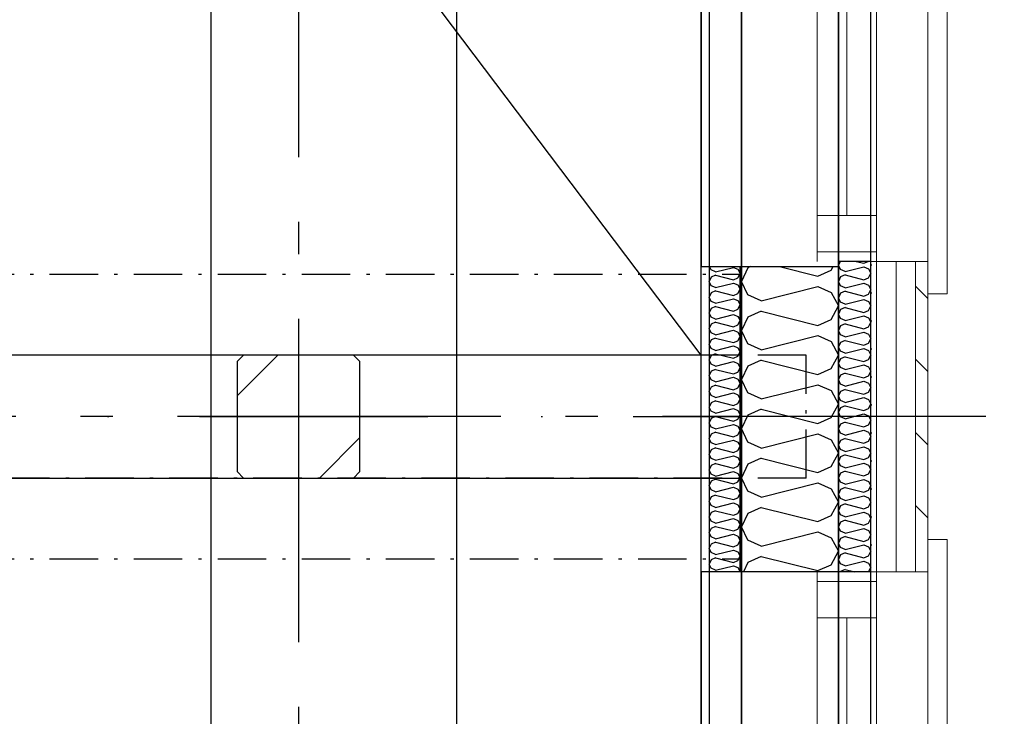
# Model space of a CAD drawing. Header units: millimetres. Extents: x -117798 to 93698, y -182207 to 252400.
# Tile 60 of 222: x -65504 to -63982, y -35880 to -34803. Entities that reach past the tile are written whole.
import ezdxf
from ezdxf.enums import TextEntityAlignment as Align

# ---------------------------------------------------------------- set-up
doc = ezdxf.new("R2010")
doc.units = ezdxf.units.MM
doc.header["$LTSCALE"] = 0.5
doc.header["$MEASUREMENT"] = 0
for name, pattern in [('Akselinje', [1500, 1000, -200, 100, -200]), ('Over snittplan', [260, 150, -50, 10, -50]), ('PLINE', [0]), ('Prikk & stiplet', [1340.555525, 705.555534, -352.777767, 0, -282.222223])]:
    doc.linetypes.add(name, pattern=pattern)
for name, color, linetype in [('222- Søyler', 7, 'Continuous'), ('222- Søyler  (Skravur)', 7, 'Continuous'), ('223- Bjelker', 7, 'Continuous'), ('223- Bjelker(Nye konstruksjoner)', 7, 'Continuous'), ('232- Ikke-bærende yttervegger', 7, 'Continuous'), ('232- Ikke-bærende yttervegger (Skravur)', 7, 'Continuous'), ('232- Ikke-bærende yttervegger (Skravur)(Nye konstruksjoner)', 7, 'Continuous'), ('232- Ikke-bærende yttervegger(Nye konstruksjoner)', 7, 'Continuous'), ('235- Utvendig kledning og overflate (Skravur)(Nye konstruksjoner)', 7, 'Continuous'), ('244- Vinduer_ dører_ foldevegger(Nye konstruksjoner)', 7, 'Continuous'), ('25-- Dekker(Nye konstruksjoner)', 7, 'Continuous'), ('256- Faste himlinger og overflatebehandling(Nye konstruksjoner)', 7, 'Continuous'), ('261- Primærkonstruksjon (tak)', 7, 'Continuous'), ('262- Taktekking(Nye konstruksjoner)', 7, 'Continuous'), ('82-- Modullinjer', 7, 'Continuous'), ('852- Teknisk_symbolsk informasjon_ bygning(Nye konstruksjoner)', 7, 'Continuous'), ('862- M___Nettoareal(Nye konstruksjoner)', 7, 'Continuous'), ('862- M___Nettoareal(Polylinje)(Nye konstruksjoner)', 7, 'Continuous'), ('862- M___Nettoareal(Tekst)(Nye konstruksjoner)', 7, 'Continuous')]:
    doc.layers.add(name, color=color, linetype=linetype)
for name, color, linetype, lineweight in [('234- Vinduer_ dører_ porter(Nye konstruksjoner)', 7, 'Continuous', 0), ('235- Utvendig kledning og overflate(Nye konstruksjoner)', 7, 'Continuous', 0), ('236- Innvendig kledning og overflate(Nye konstruksjoner)', 7, 'Continuous', 0)]:
    doc.layers.add(name, color=color, linetype=linetype, lineweight=lineweight)
doc.styles.add('GENERATED_STYLE_1', font='arial.ttf')
doc.styles.add('GENERATED_STYLE_4', font='arial.ttf')

# ---------------------------------------------------------------- blocks, each defined once
blk = doc.blocks.new('Åpent ned_A-218_37', base_point=(-65895.9, -34228.2))
at = {"layer": '862- M___Nettoareal(Polylinje)(Nye konstruksjoner)', "linetype": 'PLINE', "flags": 128}
blk.add_lwpolyline([(-67075.7, -28334.4), (-67075.7, -38899.4), (-64450.7, -38899.4), (-64450.7, -28334.4)], close=True, dxfattribs=at)
at = {"layer": '862- M___Nettoareal(Tekst)(Nye konstruksjoner)', "style": 'GENERATED_STYLE_1'}
for tag, height, p in [('DUMMY_862', 150, (-66013.8, -33759.2)), ('ROOM_NAME', 150, (-66013.8, -34702.7)), ('DUMMY_861', 100, (-66170.9, -34331.2)), ('ROOM_NUMBER', 100, (-66170.9, -34720.1)), ('DUMMY_863', 100, (-65778.1, -34697.2))]:
    blk.add_attdef(tag, text='', height=height, rotation=90, dxfattribs=at).set_placement(p, align=Align.TOP_LEFT)
blk = doc.blocks.new('*X181')
at = {"layer": '232- Ikke-bærende yttervegger (Skravur)', "linetype": 'PLINE'}
for p, q in [((-64378.4, -35187.1), (-64388.2, -35207.8)), ((-64373.8, -35185), (-64378.4, -35187.1)), ((-64329.4, -35185), (-64270, -35199.9)), ((-64249.7, -35190.6), (-64246.6, -35185)), ((-64270, -35199.9), (-64249.7, -35190.6)), ((-64378.4, -35228.6), (-64388.2, -35207.8)), ((-64358, -35237.8), (-64270, -35215.8)), ((-64270, -35215.8), (-64249.7, -35225.1)), ((-64358, -35237.8), (-64378.4, -35228.6)), ((-64249.7, -35225.1), (-64238.2, -35245.8)), ((-64249.7, -35266.5), (-64238.2, -35245.8)), ((-64378.4, -35263), (-64388.2, -35283.7)), ((-64358, -35253.8), (-64378.4, -35263)), ((-64358, -35253.8), (-64270, -35275.8)), ((-64270, -35275.8), (-64249.7, -35266.5)), ((-64378.4, -35304.4), (-64388.2, -35283.7)), ((-64358, -35313.7), (-64270, -35291.7)), ((-64270, -35291.7), (-64249.7, -35300.9)), ((-64358, -35313.7), (-64378.4, -35304.4)), ((-64249.7, -35300.9), (-64238.2, -35321.7)), ((-64249.7, -35342.4), (-64238.2, -35321.7)), ((-64378.4, -35338.9), (-64388.2, -35359.6)), ((-64358, -35329.6), (-64378.4, -35338.9)), ((-64358, -35329.6), (-64270, -35351.6)), ((-64270, -35351.6), (-64249.7, -35342.4)), ((-64378.4, -35380.3), (-64388.2, -35359.6)), ((-64358, -35389.6), (-64270, -35367.6)), ((-64270, -35367.6), (-64249.7, -35376.8)), ((-64358, -35389.6), (-64378.4, -35380.3)), ((-64249.7, -35376.8), (-64238.2, -35397.5)), ((-64249.7, -35418.3), (-64238.2, -35397.5)), ((-64378.4, -35414.8), (-64388.2, -35435.5)), ((-64358, -35405.5), (-64378.4, -35414.8)), ((-64358, -35405.5), (-64270, -35427.5)), ((-64270, -35427.5), (-64249.7, -35418.3)), ((-64378.4, -35456.2), (-64388.2, -35435.5)), ((-64358, -35465.5), (-64270, -35443.5)), ((-64270, -35443.5), (-64249.7, -35452.7)), ((-64358, -35465.5), (-64378.4, -35456.2)), ((-64249.7, -35452.7), (-64238.2, -35473.4)), ((-64249.7, -35494.1), (-64238.2, -35473.4)), ((-64378.4, -35490.6), (-64388.2, -35511.4)), ((-64358, -35481.4), (-64378.4, -35490.6)), ((-64358, -35481.4), (-64270, -35503.4)), ((-64270, -35503.4), (-64249.7, -35494.1)), ((-64378.4, -35532.1), (-64388.2, -35511.4)), ((-64358, -35541.3), (-64270, -35519.3)), ((-64270, -35519.3), (-64249.7, -35528.6)), ((-64358, -35541.3), (-64378.4, -35532.1)), ((-64249.7, -35528.6), (-64238.2, -35549.3)), ((-64249.7, -35570), (-64238.2, -35549.3)), ((-64378.4, -35566.5), (-64388.2, -35587.2)), ((-64358, -35557.3), (-64378.4, -35566.5)), ((-64358, -35557.3), (-64270, -35579.3)), ((-64270, -35579.3), (-64249.7, -35570)), ((-64378.4, -35608), (-64388.2, -35587.2)), ((-64358, -35617.2), (-64270, -35595.2)), ((-64270, -35595.2), (-64249.7, -35604.5)), ((-64358, -35617.2), (-64378.4, -35608)), ((-64249.7, -35604.5), (-64238.2, -35625.2)), ((-64249.7, -35645.9), (-64238.2, -35625.2)), ((-64378.4, -35642.4), (-64385.2, -35656.9)), ((-64358, -35633.2), (-64378.4, -35642.4)), ((-64358, -35633.2), (-64270, -35655.1)), ((-64270, -35655.1), (-64249.7, -35645.9))]:
    blk.add_line(p, q, dxfattribs=at)
blk = doc.blocks.new('*X376')
at = {"layer": '232- Ikke-bærende yttervegger (Skravur)(Nye konstruksjoner)', "linetype": 'PLINE'}
for p, q in [((-64435, -35190.2), (-64437.5, -35185)), ((-64428.5, -35193.2), (-64400.4, -35186.1)), ((-64400.4, -35186.1), (-64393.9, -35189.1)), ((-64393.9, -35189.1), (-64390.2, -35195.7)), ((-64435, -35201.2), (-64438.2, -35207.8)), ((-64428.5, -35193.2), (-64435, -35190.2)), ((-64428.5, -35198.3), (-64435, -35201.2)), ((-64428.5, -35198.3), (-64400.4, -35205.3)), ((-64400.4, -35205.3), (-64393.9, -35202.3)), ((-64393.9, -35202.3), (-64390.2, -35195.7)), ((-64435, -35214.5), (-64438.2, -35207.8)), ((-64428.5, -35217.4), (-64435, -35214.5)), ((-64428.5, -35217.4), (-64400.4, -35210.4)), ((-64400.4, -35210.4), (-64393.9, -35213.4)), ((-64393.9, -35213.4), (-64390.2, -35220)), ((-64393.9, -35226.6), (-64390.2, -35220)), ((-64435, -35225.5), (-64438.2, -35232.1)), ((-64435, -35238.8), (-64438.2, -35232.1)), ((-64428.5, -35222.5), (-64435, -35225.5)), ((-64428.5, -35222.5), (-64400.4, -35229.6)), ((-64428.5, -35241.7), (-64400.4, -35234.7)), ((-64400.4, -35229.6), (-64393.9, -35226.6)), ((-64400.4, -35234.7), (-64393.9, -35237.6)), ((-64435, -35249.8), (-64438.2, -35256.4)), ((-64428.5, -35241.7), (-64435, -35238.8)), ((-64428.5, -35246.8), (-64435, -35249.8)), ((-64428.5, -35246.8), (-64400.4, -35253.9)), ((-64393.9, -35237.6), (-64390.2, -35244.3)), ((-64393.9, -35250.9), (-64390.2, -35244.3)), ((-64435, -35263), (-64438.2, -35256.4)), ((-64428.5, -35266), (-64435, -35263)), ((-64428.5, -35266), (-64400.4, -35259)), ((-64400.4, -35253.9), (-64393.9, -35250.9)), ((-64400.4, -35259), (-64393.9, -35261.9)), ((-64393.9, -35261.9), (-64390.2, -35268.5)), ((-64435, -35274.1), (-64438.2, -35280.7)), ((-64435, -35287.3), (-64438.2, -35280.7)), ((-64428.5, -35271.1), (-64435, -35274.1)), ((-64428.5, -35271.1), (-64400.4, -35278.1)), ((-64400.4, -35278.1), (-64393.9, -35275.2)), ((-64393.9, -35275.2), (-64390.2, -35268.5)), ((-64428.5, -35290.3), (-64435, -35287.3)), ((-64428.5, -35295.4), (-64435, -35298.3)), ((-64428.5, -35290.3), (-64400.4, -35283.2)), ((-64428.5, -35295.4), (-64400.4, -35302.4)), ((-64400.4, -35283.2), (-64393.9, -35286.2)), ((-64393.9, -35286.2), (-64390.2, -35292.8)), ((-64393.9, -35299.5), (-64390.2, -35292.8)), ((-64435, -35298.3), (-64438.2, -35305)), ((-64435, -35311.6), (-64438.2, -35305)), ((-64428.5, -35314.6), (-64400.4, -35307.5)), ((-64400.4, -35302.4), (-64393.9, -35299.5)), ((-64400.4, -35307.5), (-64393.9, -35310.5)), ((-64393.9, -35310.5), (-64390.2, -35317.1)), ((-64435, -35322.6), (-64438.2, -35329.3)), ((-64428.5, -35314.6), (-64435, -35311.6)), ((-64428.5, -35319.7), (-64435, -35322.6)), ((-64428.5, -35319.7), (-64400.4, -35326.7)), ((-64400.4, -35326.7), (-64393.9, -35323.7)), ((-64393.9, -35323.7), (-64390.2, -35317.1)), ((-64435, -35335.9), (-64438.2, -35329.3)), ((-64428.5, -35338.8), (-64435, -35335.9)), ((-64428.5, -35338.8), (-64400.4, -35331.8)), ((-64400.4, -35331.8), (-64393.9, -35334.8)), ((-64393.9, -35334.8), (-64390.2, -35341.4)), ((-64393.9, -35348), (-64390.2, -35341.4)), ((-64435, -35346.9), (-64438.2, -35353.5)), ((-64435, -35360.2), (-64438.2, -35353.5)), ((-64428.5, -35343.9), (-64435, -35346.9)), ((-64428.5, -35343.9), (-64400.4, -35351)), ((-64428.5, -35363.1), (-64400.4, -35356.1)), ((-64400.4, -35351), (-64393.9, -35348)), ((-64400.4, -35356.1), (-64393.9, -35359)), ((-64435, -35371.2), (-64438.2, -35377.8)), ((-64428.5, -35363.1), (-64435, -35360.2)), ((-64428.5, -35368.2), (-64435, -35371.2)), ((-64428.5, -35368.2), (-64400.4, -35375.3)), ((-64400.4, -35375.3), (-64393.9, -35372.3)), ((-64393.9, -35359), (-64390.2, -35365.7)), ((-64393.9, -35372.3), (-64390.2, -35365.7)), ((-64435, -35384.4), (-64438.2, -35377.8)), ((-64428.5, -35387.4), (-64435, -35384.4)), ((-64428.5, -35387.4), (-64400.4, -35380.4)), ((-64400.4, -35380.4), (-64393.9, -35383.3)), ((-64393.9, -35383.3), (-64390.2, -35390)), ((-64435, -35395.5), (-64438.2, -35402.1)), ((-64435, -35408.7), (-64438.2, -35402.1)), ((-64428.5, -35392.5), (-64435, -35395.5)), ((-64428.5, -35392.5), (-64400.4, -35399.5)), ((-64400.4, -35399.5), (-64393.9, -35396.6)), ((-64393.9, -35396.6), (-64390.2, -35390)), ((-64428.5, -35411.7), (-64435, -35408.7)), ((-64428.5, -35416.8), (-64435, -35419.7)), ((-64428.5, -35411.7), (-64400.4, -35404.6)), ((-64428.5, -35416.8), (-64400.4, -35423.8)), ((-64400.4, -35404.6), (-64393.9, -35407.6)), ((-64393.9, -35407.6), (-64390.2, -35414.2)), ((-64393.9, -35420.9), (-64390.2, -35414.2)), ((-64435, -35419.7), (-64438.2, -35426.4)), ((-64435, -35433), (-64438.2, -35426.4)), ((-64428.5, -35436), (-64435, -35433)), ((-64428.5, -35436), (-64400.4, -35428.9)), ((-64400.4, -35423.8), (-64393.9, -35420.9)), ((-64400.4, -35428.9), (-64393.9, -35431.9)), ((-64393.9, -35431.9), (-64390.2, -35438.5)), ((-64435, -35444), (-64438.2, -35450.7)), ((-64428.5, -35441.1), (-64435, -35444)), ((-64428.5, -35441.1), (-64400.4, -35448.1)), ((-64400.4, -35448.1), (-64393.9, -35445.1)), ((-64393.9, -35445.1), (-64390.2, -35438.5)), ((-64435, -35457.3), (-64438.2, -35450.7)), ((-64428.5, -35460.2), (-64435, -35457.3)), ((-64428.5, -35460.2), (-64400.4, -35453.2)), ((-64400.4, -35453.2), (-64393.9, -35456.2)), ((-64393.9, -35456.2), (-64390.2, -35462.8)), ((-64393.9, -35469.4), (-64390.2, -35462.8)), ((-64435, -35468.3), (-64438.2, -35474.9)), ((-64435, -35481.6), (-64438.2, -35474.9)), ((-64428.5, -35465.3), (-64435, -35468.3)), ((-64428.5, -35465.3), (-64400.4, -35472.4)), ((-64428.5, -35484.5), (-64400.4, -35477.5)), ((-64400.4, -35472.4), (-64393.9, -35469.4)), ((-64400.4, -35477.5), (-64393.9, -35480.4)), ((-64435, -35492.6), (-64438.2, -35499.2)), ((-64428.5, -35484.5), (-64435, -35481.6)), ((-64428.5, -35489.6), (-64435, -35492.6)), ((-64428.5, -35489.6), (-64400.4, -35496.7)), ((-64400.4, -35496.7), (-64393.9, -35493.7)), ((-64393.9, -35480.4), (-64390.2, -35487.1)), ((-64393.9, -35493.7), (-64390.2, -35487.1)), ((-64435, -35505.9), (-64438.2, -35499.2)), ((-64428.5, -35508.8), (-64435, -35505.9)), ((-64428.5, -35508.8), (-64400.4, -35501.8)), ((-64400.4, -35501.8), (-64393.9, -35504.7)), ((-64393.9, -35504.7), (-64390.2, -35511.4)), ((-64435, -35516.9), (-64438.2, -35523.5)), ((-64435, -35530.1), (-64438.2, -35523.5)), ((-64428.5, -35513.9), (-64435, -35516.9)), ((-64428.5, -35513.9), (-64400.4, -35521)), ((-64400.4, -35521), (-64393.9, -35518)), ((-64393.9, -35518), (-64390.2, -35511.4)), ((-64428.5, -35533.1), (-64435, -35530.1)), ((-64428.5, -35538.2), (-64435, -35541.2)), ((-64428.5, -35533.1), (-64400.4, -35526.1)), ((-64428.5, -35538.2), (-64400.4, -35545.2)), ((-64400.4, -35526.1), (-64393.9, -35529)), ((-64393.9, -35529), (-64390.2, -35535.6)), ((-64393.9, -35542.3), (-64390.2, -35535.6)), ((-64435, -35541.2), (-64438.2, -35547.8)), ((-64435, -35554.4), (-64438.2, -35547.8)), ((-64428.5, -35557.4), (-64435, -35554.4)), ((-64428.5, -35557.4), (-64400.4, -35550.3)), ((-64400.4, -35545.2), (-64393.9, -35542.3)), ((-64400.4, -35550.3), (-64393.9, -35553.3)), ((-64393.9, -35553.3), (-64390.2, -35559.9)), ((-64435, -35565.4), (-64438.2, -35572.1)), ((-64428.5, -35562.5), (-64435, -35565.4)), ((-64428.5, -35562.5), (-64400.4, -35569.5)), ((-64400.4, -35569.5), (-64393.9, -35566.6)), ((-64393.9, -35566.6), (-64390.2, -35559.9)), ((-64435, -35578.7), (-64438.2, -35572.1)), ((-64428.5, -35581.7), (-64435, -35578.7)), ((-64428.5, -35581.7), (-64400.4, -35574.6)), ((-64400.4, -35574.6), (-64393.9, -35577.6)), ((-64393.9, -35577.6), (-64390.2, -35584.2)), ((-64393.9, -35590.8), (-64390.2, -35584.2)), ((-64435, -35589.7), (-64438.2, -35596.3)), ((-64435, -35603), (-64438.2, -35596.3)), ((-64428.5, -35586.8), (-64435, -35589.7)), ((-64428.5, -35586.8), (-64400.4, -35593.8)), ((-64428.5, -35605.9), (-64400.4, -35598.9)), ((-64400.4, -35593.8), (-64393.9, -35590.8)), ((-64400.4, -35598.9), (-64393.9, -35601.9)), ((-64435, -35614), (-64438.2, -35620.6)), ((-64428.5, -35605.9), (-64435, -35603)), ((-64428.5, -35611), (-64435, -35614)), ((-64428.5, -35611), (-64400.4, -35618.1)), ((-64400.4, -35618.1), (-64393.9, -35615.1)), ((-64393.9, -35601.9), (-64390.2, -35608.5)), ((-64393.9, -35615.1), (-64390.2, -35608.5)), ((-64435, -35627.3), (-64438.2, -35620.6)), ((-64428.5, -35630.2), (-64435, -35627.3)), ((-64428.5, -35630.2), (-64400.4, -35623.2)), ((-64400.4, -35623.2), (-64393.9, -35626.1)), ((-64393.9, -35626.1), (-64390.2, -35632.8)), ((-64435, -35638.3), (-64438.2, -35644.9)), ((-64435, -35651.5), (-64438.2, -35644.9)), ((-64428.5, -35635.3), (-64435, -35638.3)), ((-64428.5, -35635.3), (-64400.4, -35642.4)), ((-64400.4, -35642.4), (-64393.9, -35639.4)), ((-64393.9, -35639.4), (-64390.2, -35632.8)), ((-64428.5, -35654.5), (-64435, -35651.5)), ((-64428.5, -35654.5), (-64400.4, -35647.5)), ((-64400.4, -35647.5), (-64393.9, -35650.4)), ((-64393.9, -35650.4), (-64390.2, -35656.9))]:
    blk.add_line(p, q, dxfattribs=at)
blk = doc.blocks.new('*X388')
at = {"layer": '235- Utvendig kledning og overflate (Skravur)(Nye konstruksjoner)', "linetype": 'PLINE'}
for p, q in [((-64235.5, -35176.9), (-64238.2, -35182.6)), ((-64234.9, -35189.5), (-64238.2, -35182.6)), ((-64228.1, -35192.5), (-64234.9, -35189.5)), ((-64228.1, -35192.5), (-64198.8, -35185.2)), ((-64210.7, -35176.9), (-64198.8, -35179.9)), ((-64198.8, -35179.9), (-64192.3, -35176.9)), ((-64198.8, -35185.2), (-64192, -35188.3)), ((-64192, -35188.3), (-64188.2, -35195.2)), ((-64234.9, -35200.9), (-64238.2, -35207.8)), ((-64228.1, -35197.9), (-64234.9, -35200.9)), ((-64228.1, -35197.9), (-64198.8, -35205.2)), ((-64198.8, -35205.2), (-64192, -35202.1)), ((-64192, -35202.1), (-64188.2, -35195.2)), ((-64234.9, -35214.8), (-64238.2, -35207.8)), ((-64228.1, -35217.8), (-64234.9, -35214.8)), ((-64228.1, -35217.8), (-64198.8, -35210.5)), ((-64198.8, -35210.5), (-64192, -35213.6)), ((-64192, -35213.6), (-64188.2, -35220.5)), ((-64234.9, -35226.2), (-64238.2, -35233.1)), ((-64234.9, -35240), (-64238.2, -35233.1)), ((-64228.1, -35223.1), (-64234.9, -35226.2)), ((-64228.1, -35223.1), (-64198.8, -35230.5)), ((-64198.8, -35230.5), (-64192, -35227.4)), ((-64192, -35227.4), (-64188.2, -35220.5)), ((-64228.1, -35243.1), (-64234.9, -35240)), ((-64228.1, -35248.4), (-64234.9, -35251.5)), ((-64228.1, -35243.1), (-64198.8, -35235.8)), ((-64228.1, -35248.4), (-64198.8, -35255.8)), ((-64198.8, -35235.8), (-64192, -35238.9)), ((-64192, -35238.9), (-64188.2, -35245.8)), ((-64192, -35252.7), (-64188.2, -35245.8)), ((-64234.9, -35251.5), (-64238.2, -35258.4)), ((-64234.9, -35265.3), (-64238.2, -35258.4)), ((-64228.1, -35268.4), (-64234.9, -35265.3)), ((-64228.1, -35268.4), (-64198.8, -35261.1)), ((-64198.8, -35255.8), (-64192, -35252.7)), ((-64198.8, -35261.1), (-64192, -35264.2)), ((-64192, -35264.2), (-64188.2, -35271.1)), ((-64234.9, -35276.8), (-64238.2, -35283.7)), ((-64228.1, -35273.7), (-64234.9, -35276.8)), ((-64228.1, -35273.7), (-64198.8, -35281.1)), ((-64198.8, -35281.1), (-64192, -35278)), ((-64192, -35278), (-64188.2, -35271.1)), ((-64234.9, -35290.6), (-64238.2, -35283.7)), ((-64228.1, -35293.7), (-64234.9, -35290.6)), ((-64228.1, -35293.7), (-64198.8, -35286.4)), ((-64198.8, -35286.4), (-64192, -35289.5)), ((-64192, -35289.5), (-64188.2, -35296.4)), ((-64234.9, -35302.1), (-64238.2, -35309)), ((-64234.9, -35315.9), (-64238.2, -35309)), ((-64228.1, -35299), (-64234.9, -35302.1)), ((-64228.1, -35299), (-64198.8, -35306.4)), ((-64198.8, -35306.4), (-64192, -35303.3)), ((-64192, -35303.3), (-64188.2, -35296.4)), ((-64228.1, -35319), (-64234.9, -35315.9)), ((-64228.1, -35324.3), (-64234.9, -35327.4)), ((-64228.1, -35319), (-64198.8, -35311.7)), ((-64228.1, -35324.3), (-64198.8, -35331.7)), ((-64198.8, -35311.7), (-64192, -35314.8)), ((-64192, -35314.8), (-64188.2, -35321.7)), ((-64192, -35328.6), (-64188.2, -35321.7)), ((-64234.9, -35327.4), (-64238.2, -35334.3)), ((-64234.9, -35341.2), (-64238.2, -35334.3)), ((-64228.1, -35344.3), (-64234.9, -35341.2)), ((-64228.1, -35344.3), (-64198.8, -35337)), ((-64198.8, -35331.7), (-64192, -35328.6)), ((-64198.8, -35337), (-64192, -35340)), ((-64192, -35340), (-64188.2, -35347)), ((-64234.9, -35352.7), (-64238.2, -35359.6)), ((-64228.1, -35349.6), (-64234.9, -35352.7)), ((-64228.1, -35349.6), (-64198.8, -35356.9)), ((-64198.8, -35356.9), (-64192, -35353.9)), ((-64192, -35353.9), (-64188.2, -35347)), ((-64234.9, -35366.5), (-64238.2, -35359.6)), ((-64228.1, -35369.6), (-64234.9, -35366.5)), ((-64228.1, -35369.6), (-64198.8, -35362.3)), ((-64198.8, -35362.3), (-64192, -35365.3)), ((-64192, -35365.3), (-64188.2, -35372.2)), ((-64192, -35379.2), (-64188.2, -35372.2)), ((-64234.9, -35378), (-64238.2, -35384.9)), ((-64234.9, -35391.8), (-64238.2, -35384.9)), ((-64228.1, -35374.9), (-64234.9, -35378)), ((-64228.1, -35374.9), (-64198.8, -35382.2)), ((-64228.1, -35394.9), (-64198.8, -35387.6)), ((-64198.8, -35382.2), (-64192, -35379.2)), ((-64198.8, -35387.6), (-64192, -35390.6)), ((-64228.1, -35394.9), (-64234.9, -35391.8)), ((-64228.1, -35400.2), (-64234.9, -35403.3)), ((-64228.1, -35400.2), (-64198.8, -35407.5)), ((-64192, -35390.6), (-64188.2, -35397.5)), ((-64192, -35404.4), (-64188.2, -35397.5)), ((-64234.9, -35403.3), (-64238.2, -35410.2)), ((-64234.9, -35417.1), (-64238.2, -35410.2)), ((-64228.1, -35420.2), (-64234.9, -35417.1)), ((-64228.1, -35420.2), (-64198.8, -35412.8)), ((-64198.8, -35407.5), (-64192, -35404.4)), ((-64198.8, -35412.8), (-64192, -35415.9)), ((-64192, -35415.9), (-64188.2, -35422.8)), ((-64234.9, -35428.6), (-64238.2, -35435.5)), ((-64228.1, -35425.5), (-64234.9, -35428.6)), ((-64228.1, -35425.5), (-64198.8, -35432.8)), ((-64198.8, -35432.8), (-64192, -35429.7)), ((-64192, -35429.7), (-64188.2, -35422.8)), ((-64234.9, -35442.4), (-64238.2, -35435.5)), ((-64228.1, -35445.5), (-64234.9, -35442.4)), ((-64228.1, -35445.5), (-64198.8, -35438.1)), ((-64198.8, -35438.1), (-64192, -35441.2)), ((-64192, -35441.2), (-64188.2, -35448.1)), ((-64192, -35455), (-64188.2, -35448.1)), ((-64234.9, -35453.9), (-64238.2, -35460.8)), ((-64234.9, -35467.7), (-64238.2, -35460.8)), ((-64228.1, -35450.8), (-64234.9, -35453.9)), ((-64228.1, -35450.8), (-64198.8, -35458.1)), ((-64228.1, -35470.8), (-64198.8, -35463.4)), ((-64198.8, -35458.1), (-64192, -35455)), ((-64198.8, -35463.4), (-64192, -35466.5)), ((-64228.1, -35470.8), (-64234.9, -35467.7)), ((-64228.1, -35476.1), (-64234.9, -35479.2)), ((-64228.1, -35476.1), (-64198.8, -35483.4)), ((-64192, -35466.5), (-64188.2, -35473.4)), ((-64192, -35480.3), (-64188.2, -35473.4)), ((-64234.9, -35479.2), (-64238.2, -35486.1)), ((-64234.9, -35493), (-64238.2, -35486.1)), ((-64228.1, -35496.1), (-64234.9, -35493)), ((-64228.1, -35496.1), (-64198.8, -35488.7)), ((-64198.8, -35483.4), (-64192, -35480.3)), ((-64198.8, -35488.7), (-64192, -35491.8)), ((-64192, -35491.8), (-64188.2, -35498.7)), ((-64234.9, -35504.5), (-64238.2, -35511.4)), ((-64228.1, -35501.4), (-64234.9, -35504.5)), ((-64228.1, -35501.4), (-64198.8, -35508.7)), ((-64198.8, -35508.7), (-64192, -35505.6)), ((-64192, -35505.6), (-64188.2, -35498.7)), ((-64234.9, -35518.3), (-64238.2, -35511.4)), ((-64228.1, -35521.4), (-64234.9, -35518.3)), ((-64228.1, -35521.4), (-64198.8, -35514)), ((-64198.8, -35514), (-64192, -35517.1)), ((-64192, -35517.1), (-64188.2, -35524)), ((-64192, -35530.9), (-64188.2, -35524)), ((-64234.9, -35529.7), (-64238.2, -35536.7)), ((-64234.9, -35543.6), (-64238.2, -35536.7)), ((-64228.1, -35526.7), (-64234.9, -35529.7)), ((-64228.1, -35526.7), (-64198.8, -35534)), ((-64228.1, -35546.6), (-64198.8, -35539.3)), ((-64198.8, -35534), (-64192, -35530.9)), ((-64198.8, -35539.3), (-64192, -35542.4)), ((-64234.9, -35555), (-64238.2, -35561.9)), ((-64228.1, -35546.6), (-64234.9, -35543.6)), ((-64228.1, -35552), (-64234.9, -35555)), ((-64228.1, -35552), (-64198.8, -35559.3)), ((-64192, -35542.4), (-64188.2, -35549.3)), ((-64192, -35556.2), (-64188.2, -35549.3)), ((-64234.9, -35568.9), (-64238.2, -35561.9)), ((-64228.1, -35571.9), (-64234.9, -35568.9)), ((-64228.1, -35571.9), (-64198.8, -35564.6)), ((-64198.8, -35559.3), (-64192, -35556.2)), ((-64198.8, -35564.6), (-64192, -35567.7)), ((-64192, -35567.7), (-64188.2, -35574.6)), ((-64234.9, -35580.3), (-64238.2, -35587.2)), ((-64228.1, -35577.3), (-64234.9, -35580.3)), ((-64228.1, -35577.3), (-64198.8, -35584.6)), ((-64198.8, -35584.6), (-64192, -35581.5)), ((-64192, -35581.5), (-64188.2, -35574.6)), ((-64234.9, -35594.1), (-64238.2, -35587.2)), ((-64228.1, -35597.2), (-64234.9, -35594.1)), ((-64228.1, -35597.2), (-64198.8, -35589.9)), ((-64198.8, -35589.9), (-64192, -35593)), ((-64192, -35593), (-64188.2, -35599.9)), ((-64192, -35606.8), (-64188.2, -35599.9)), ((-64234.9, -35605.6), (-64238.2, -35612.5)), ((-64234.9, -35619.4), (-64238.2, -35612.5)), ((-64228.1, -35602.5), (-64234.9, -35605.6)), ((-64228.1, -35602.5), (-64198.8, -35609.9)), ((-64228.1, -35622.5), (-64198.8, -35615.2)), ((-64198.8, -35609.9), (-64192, -35606.8)), ((-64198.8, -35615.2), (-64192, -35618.3)), ((-64234.9, -35630.9), (-64238.2, -35637.8)), ((-64228.1, -35622.5), (-64234.9, -35619.4)), ((-64228.1, -35627.8), (-64234.9, -35630.9)), ((-64228.1, -35627.8), (-64198.8, -35635.2)), ((-64192, -35618.3), (-64188.2, -35625.2)), ((-64192, -35632.1), (-64188.2, -35625.2)), ((-64234.9, -35644.7), (-64238.2, -35637.8)), ((-64228.1, -35647.8), (-64234.9, -35644.7)), ((-64228.1, -35647.8), (-64198.8, -35640.5)), ((-64198.8, -35635.2), (-64192, -35632.1)), ((-64198.8, -35640.5), (-64192, -35643.6)), ((-64192, -35643.6), (-64188.2, -35650.5)), ((-64234.9, -35656.2), (-64235.2, -35656.9)), ((-64228.1, -35653.1), (-64234.9, -35656.2)), ((-64228.1, -35653.1), (-64212.9, -35656.9)), ((-64191.8, -35656.9), (-64188.2, -35650.5))]:
    blk.add_line(p, q, dxfattribs=at)
blk = doc.blocks.new('Vindustempel[36]', base_point=(-64238.2, -35916.9))
at = {"layer": '852- Teknisk_symbolsk informasjon_ bygning(Nye konstruksjoner)', "char_height": 75, "attachment_point": 1, "rotation": 90, "style": 'GENERATED_STYLE_1'}
for s, insert in [('\\A1;{\\pql;\\pt0,50;\\fArial|b0|i0|c0|p0;\\W1.000000;x1\xa0290\\fArial|b0|i0|c0|p0;\\W1.000000;\\A1{\\H.66x;\\S^  ;}\\fArial|b0|i0|c0|p0;\\W1.000000;\\fArial|b0|i0|c0|p0;\\W1.000000;\\A1{\\H.66x;\\S^  ;}}', (-63810.3, -35845.5)), ('\\A1;{\\pql;\\pt0,50;\\fArial|b0|i0|c0|p0;\\W1.000000;490\\fArial|b0|i0|c0|p0;\\W1.000000;\\A1{\\H.66x;\\S^  ;}\\fArial|b0|i0|c0|p0;\\W1.000000;\\fArial|b0|i0|c0|p0;\\W1.000000;\\A1{\\H.66x;\\S^  ;}}', (-63810.3, -36017.1)), ('\\A1;{\\pql;\\pt0,50;\\fArial|b0|i0|c0|p0;\\W1.000000;530\\fArial|b0|i0|c0|p0;\\W1.000000;\\A1{\\H.66x;\\S^  ;}\\fArial|b0|i0|c0|p0;\\W1.000000;\\fArial|b0|i0|c0|p0;\\W1.000000;\\A1{\\H.66x;\\S^  ;}}', (-63692.4, -36017.1))]:
    blk.add_mtext(s, dxfattribs=dict(at, insert=insert))
at = {"layer": '852- Teknisk_symbolsk informasjon_ bygning(Nye konstruksjoner)', "style": 'GENERATED_STYLE_1'}
for tag, p in [('DUMMY_233', (-63827.4, -35536.7)), ('DUMMY_234', (-63709.6, -35845.5)), ('DUMMY_236', (-63591.7, -36017.1)), ('DUMMY_238', (-63473.9, -36034.3)), ('DUMMY_240', (-63356, -36034.3)), ('strUnitPrefix', (-63827.4, -36314.3)), ('DUMMY_235', (-63591.7, -36297.2)), ('DUMMY_237', (-63473.9, -36297.2)), ('DUMMY_239', (-63356, -36297.2)), ('strSillPrefix', (-63709.6, -36314.3))]:
    blk.add_attdef(tag, text='', height=75, rotation=90, dxfattribs=at).set_placement(p, align=Align.TOP_LEFT)
at = {"layer": '852- Teknisk_symbolsk informasjon_ bygning(Nye konstruksjoner)', "style": 'GENERATED_STYLE_4'}
blk.add_attdef('AC_WIDO_ID', text='', height=100, rotation=90, dxfattribs=at).set_placement((-63827.4, -35882.6), align=Align.BOTTOM_CENTER)
blk = doc.blocks.new('Vindu[35]')
at = {"layer": '234- Vinduer_ dører_ porter(Nye konstruksjoner)', "linetype": 'PLINE'}
for p, q in [((-64100.2, -35606.9), (-64070.2, -35606.9)), ((-64070.2, -35606.9), (-64070.2, -36226.9)), ((-64271.2, -35671.9), (-64271.2, -35656.9)), ((-64238.2, -35656.9), (-64238.2, -36176.9)), ((-64179.2, -35656.9), (-64179.2, -35671.9)), ((-64100.2, -35656.9), (-64100.2, -36176.9)), ((-64271.2, -35727.9), (-64271.2, -35671.9)), ((-64271.2, -35671.9), (-64179.2, -35671.9)), ((-64179.2, -35671.9), (-64179.2, -35727.9)), ((-64179.2, -35727.9), (-64271.2, -35727.9)), ((-64271.2, -36105.9), (-64271.2, -35727.9)), ((-64225.2, -35727.9), (-64225.2, -36105.9)), ((-64179.2, -35727.9), (-64179.2, -36105.9)), ((-64271.2, -36161.9), (-64271.2, -36105.9)), ((-64271.2, -36105.9), (-64179.2, -36105.9)), ((-64179.2, -36105.9), (-64179.2, -36161.9)), ((-64271.2, -36176.9), (-64271.2, -36161.9)), ((-64271.2, -36161.9), (-64179.2, -36161.9)), ((-64179.2, -36161.9), (-64179.2, -36176.9)), ((-64070.2, -36226.9), (-64100.2, -36226.9))]:
    blk.add_line(p, q, dxfattribs=at)
at = {"layer": '235- Utvendig kledning og overflate(Nye konstruksjoner)', "linetype": 'PLINE'}
for p, q in [((-64100.2, -35656.9), (-64100.2, -35606.9)), ((-64179.2, -35656.9), (-64188.2, -35656.9)), ((-64179.2, -35656.9), (-64188.2, -35656.9)), ((-64149.2, -35656.9), (-64179.2, -35656.9)), ((-64119.2, -35656.9), (-64149.2, -35656.9)), ((-64100.2, -35656.9), (-64119.2, -35656.9)), ((-64179.2, -36176.9), (-64188.2, -36176.9)), ((-64179.2, -36176.9), (-64188.2, -36176.9)), ((-64149.2, -36176.9), (-64179.2, -36176.9)), ((-64119.2, -36176.9), (-64149.2, -36176.9)), ((-64100.2, -36176.9), (-64119.2, -36176.9)), ((-64100.2, -36176.9), (-64100.2, -36226.9))]:
    blk.add_line(p, q, dxfattribs=at)
at = {"layer": '244- Vinduer_ dører_ foldevegger(Nye konstruksjoner)', "linetype": 'PLINE'}
for p, q in [((-64188.2, -35656.9), (-64238.2, -35656.9)), ((-64188.2, -35656.9), (-64238.2, -35656.9)), ((-64188.2, -36176.9), (-64238.2, -36176.9)), ((-64188.2, -36176.9), (-64238.2, -36176.9))]:
    blk.add_line(p, q, dxfattribs=at)
at = {"layer": '852- Teknisk_symbolsk informasjon_ bygning(Nye konstruksjoner)'}
ref = blk.add_blockref('Vindustempel[36]', (-64238.2, -35916.9), dxfattribs=at)
ref.add_attrib('AC_WIDO_ID', 'VA-11', dxfattribs={"color": 7, "height": 100, "rotation": 90, "style": 'GENERATED_STYLE_4'}).set_placement((-63827.4, -35882.6), align=Align.BOTTOM_CENTER)
ref.add_attrib('strUnitPrefix', 'BxH:', dxfattribs={"color": 7, "height": 75, "rotation": 90, "style": 'GENERATED_STYLE_1'}).set_placement((-63827.4, -36314.3), align=Align.TOP_LEFT)
ref.add_attrib('strSillPrefix', 'Bh.:', dxfattribs={"color": 7, "height": 75, "rotation": 90, "style": 'GENERATED_STYLE_1'}).set_placement((-63709.6, -36314.3), align=Align.TOP_LEFT)
ref.add_attrib('DUMMY_238', '-', dxfattribs={"color": 7, "height": 75, "rotation": 90, "style": 'GENERATED_STYLE_1'}).set_placement((-63473.9, -36034.3), align=Align.TOP_LEFT)
ref.add_attrib('DUMMY_240', '-', dxfattribs={"color": 7, "height": 75, "rotation": 90, "style": 'GENERATED_STYLE_1'}).set_placement((-63356, -36034.3), align=Align.TOP_LEFT)
blk = doc.blocks.new('Vindustempel[38]', base_point=(-64238.2, -34916.9))
at = {"layer": '852- Teknisk_symbolsk informasjon_ bygning(Nye konstruksjoner)', "char_height": 75, "attachment_point": 1, "rotation": 90, "style": 'GENERATED_STYLE_1'}
for s, insert in [('\\A1;{\\pql;\\pt0,50;\\fArial|b0|i0|c0|p0;\\W1.000000;x1\xa0290\\fArial|b0|i0|c0|p0;\\W1.000000;\\A1{\\H.66x;\\S^  ;}\\fArial|b0|i0|c0|p0;\\W1.000000;\\fArial|b0|i0|c0|p0;\\W1.000000;\\A1{\\H.66x;\\S^  ;}}', (-63810.3, -34845.5)), ('\\A1;{\\pql;\\pt0,50;\\fArial|b0|i0|c0|p0;\\W1.000000;490\\fArial|b0|i0|c0|p0;\\W1.000000;\\A1{\\H.66x;\\S^  ;}\\fArial|b0|i0|c0|p0;\\W1.000000;\\fArial|b0|i0|c0|p0;\\W1.000000;\\A1{\\H.66x;\\S^  ;}}', (-63810.3, -35017.1)), ('\\A1;{\\pql;\\pt0,50;\\fArial|b0|i0|c0|p0;\\W1.000000;530\\fArial|b0|i0|c0|p0;\\W1.000000;\\A1{\\H.66x;\\S^  ;}\\fArial|b0|i0|c0|p0;\\W1.000000;\\fArial|b0|i0|c0|p0;\\W1.000000;\\A1{\\H.66x;\\S^  ;}}', (-63692.4, -35017.1))]:
    blk.add_mtext(s, dxfattribs=dict(at, insert=insert))
at = {"layer": '852- Teknisk_symbolsk informasjon_ bygning(Nye konstruksjoner)', "style": 'GENERATED_STYLE_1'}
for tag, p in [('DUMMY_233', (-63827.4, -34536.7)), ('DUMMY_234', (-63709.6, -34845.5)), ('DUMMY_236', (-63591.7, -35017.1)), ('DUMMY_238', (-63473.9, -35034.3)), ('DUMMY_240', (-63356, -35034.3)), ('strUnitPrefix', (-63827.4, -35314.3)), ('DUMMY_235', (-63591.7, -35297.2)), ('DUMMY_237', (-63473.9, -35297.2)), ('DUMMY_239', (-63356, -35297.2)), ('strSillPrefix', (-63709.6, -35314.3))]:
    blk.add_attdef(tag, text='', height=75, rotation=90, dxfattribs=at).set_placement(p, align=Align.TOP_LEFT)
at = {"layer": '852- Teknisk_symbolsk informasjon_ bygning(Nye konstruksjoner)', "style": 'GENERATED_STYLE_4'}
blk.add_attdef('AC_WIDO_ID', text='', height=100, rotation=90, dxfattribs=at).set_placement((-63827.4, -34882.6), align=Align.BOTTOM_CENTER)
blk = doc.blocks.new('Vindu[37]')
at = {"layer": '234- Vinduer_ dører_ porter(Nye konstruksjoner)', "linetype": 'PLINE'}
for p, q in [((-64100.2, -34606.9), (-64070.2, -34606.9)), ((-64070.2, -34606.9), (-64070.2, -35226.9)), ((-64271.2, -34671.9), (-64271.2, -34656.9)), ((-64238.2, -34656.9), (-64238.2, -35176.9)), ((-64179.2, -34656.9), (-64179.2, -34671.9)), ((-64100.2, -34656.9), (-64100.2, -35176.9)), ((-64271.2, -34727.9), (-64271.2, -34671.9)), ((-64271.2, -34671.9), (-64179.2, -34671.9)), ((-64179.2, -34671.9), (-64179.2, -34727.9)), ((-64179.2, -34727.9), (-64271.2, -34727.9)), ((-64271.2, -35105.9), (-64271.2, -34727.9)), ((-64225.2, -34727.9), (-64225.2, -35105.9)), ((-64179.2, -34727.9), (-64179.2, -35105.9)), ((-64271.2, -35161.9), (-64271.2, -35105.9)), ((-64271.2, -35105.9), (-64179.2, -35105.9)), ((-64179.2, -35105.9), (-64179.2, -35161.9)), ((-64271.2, -35176.9), (-64271.2, -35161.9)), ((-64271.2, -35161.9), (-64179.2, -35161.9)), ((-64179.2, -35161.9), (-64179.2, -35176.9)), ((-64070.2, -35226.9), (-64100.2, -35226.9))]:
    blk.add_line(p, q, dxfattribs=at)
at = {"layer": '235- Utvendig kledning og overflate(Nye konstruksjoner)', "linetype": 'PLINE'}
for p, q in [((-64100.2, -34656.9), (-64100.2, -34606.9)), ((-64179.2, -34656.9), (-64188.2, -34656.9)), ((-64179.2, -34656.9), (-64188.2, -34656.9)), ((-64149.2, -34656.9), (-64179.2, -34656.9)), ((-64119.2, -34656.9), (-64149.2, -34656.9)), ((-64100.2, -34656.9), (-64119.2, -34656.9)), ((-64179.2, -35176.9), (-64188.2, -35176.9)), ((-64179.2, -35176.9), (-64188.2, -35176.9)), ((-64149.2, -35176.9), (-64179.2, -35176.9)), ((-64119.2, -35176.9), (-64149.2, -35176.9)), ((-64100.2, -35176.9), (-64119.2, -35176.9)), ((-64100.2, -35176.9), (-64100.2, -35226.9))]:
    blk.add_line(p, q, dxfattribs=at)
at = {"layer": '244- Vinduer_ dører_ foldevegger(Nye konstruksjoner)', "linetype": 'PLINE'}
for p, q in [((-64188.2, -34656.9), (-64238.2, -34656.9)), ((-64188.2, -34656.9), (-64238.2, -34656.9)), ((-64188.2, -35176.9), (-64238.2, -35176.9)), ((-64188.2, -35176.9), (-64238.2, -35176.9))]:
    blk.add_line(p, q, dxfattribs=at)
at = {"layer": '852- Teknisk_symbolsk informasjon_ bygning(Nye konstruksjoner)'}
ref = blk.add_blockref('Vindustempel[38]', (-64238.2, -34916.9), dxfattribs=at)
ref.add_attrib('AC_WIDO_ID', 'VA-11', dxfattribs={"color": 7, "height": 100, "rotation": 90, "style": 'GENERATED_STYLE_4'}).set_placement((-63827.4, -34882.6), align=Align.BOTTOM_CENTER)
ref.add_attrib('strUnitPrefix', 'BxH:', dxfattribs={"color": 7, "height": 75, "rotation": 90, "style": 'GENERATED_STYLE_1'}).set_placement((-63827.4, -35314.3), align=Align.TOP_LEFT)
ref.add_attrib('strSillPrefix', 'Bh.:', dxfattribs={"color": 7, "height": 75, "rotation": 90, "style": 'GENERATED_STYLE_1'}).set_placement((-63709.6, -35314.3), align=Align.TOP_LEFT)
ref.add_attrib('DUMMY_238', '-', dxfattribs={"color": 7, "height": 75, "rotation": 90, "style": 'GENERATED_STYLE_1'}).set_placement((-63473.9, -35034.3), align=Align.TOP_LEFT)
ref.add_attrib('DUMMY_240', '-', dxfattribs={"color": 7, "height": 75, "rotation": 90, "style": 'GENERATED_STYLE_1'}).set_placement((-63356, -35034.3), align=Align.TOP_LEFT)
blk = doc.blocks.new('Standard grid marker[89]', base_point=(20939.5, -35416.9))
at = {"layer": '82-- Modullinjer', "linetype": 'Akselinje'}
blk.add_line((20739.5, -35416.9), (-81321.3, -35416.9), dxfattribs=at)
at = {"layer": '82-- Modullinjer', "style": 'GENERATED_STYLE_4'}
for tag, p in [('AC_MarkerText_1_1', (-81898.8, -35456.9)), ('AC_MarkerText_1_0', (21062, -35456.9))]:
    blk.add_attdef(tag, text='', height=175, rotation=90, dxfattribs=at).set_placement(p, align=Align.TOP_CENTER)
blk = doc.blocks.new('Standard grid marker[212]', base_point=(-65073.2, 26434.4))
at = {"layer": '82-- Modullinjer', "linetype": 'Akselinje'}
blk.add_line((-65073.2, 26234.4), (-65073.2, -50374.4), dxfattribs=at)
at = {"layer": '82-- Modullinjer', "style": 'GENERATED_STYLE_4'}
for tag, p in [('AC_MarkerText_1_0', (-65200.7, 26644.4)), ('AC_MarkerText_1_1', (-65200.7, -50864.4))]:
    blk.add_attdef(tag, text='', height=175, rotation=90, dxfattribs=at).set_placement(p, align=Align.TOP_CENTER)

msp = doc.modelspace()

# ---------------------------------------------------------------- hatches: boundary and pattern name
at = {"layer": '222- Søyler  (Skravur)', "linetype": 'Continuous'}
h = msp.add_hatch(dxfattribs=at)
h.set_pattern_fill('Skrålinjer_3', color=256, style=0, pattern_type=2)
h.set_pattern_definition([(45, (0, 0), (-127.2792, 127.2792), [])])
h.paths.add_polyline_path([(-64978.2, -35501.9), (-64978.2, -35331.9), (-64988.2, -35321.9), (-65158.2, -35321.9), (-65168.2, -35331.9), (-65168.2, -35501.9), (-65158.2, -35511.9), (-64988.2, -35511.9)])
at = {"layer": '232- Ikke-bærende yttervegger (Skravur)(Nye konstruksjoner)', "linetype": 'Continuous'}
h = msp.add_hatch(dxfattribs=at)
h.set_pattern_fill('Gips', color=256, style=0, pattern_type=2)
h.set_pattern_definition([(90, (0, 0), (-86.60254, 0), [0, -50]), (90, (-43.3, 25), (-86.60254, 0), [0, -50])])
h.paths.add_polyline_path([(-64450.7, -35656.9), (-64438.2, -35656.9), (-64438.2, -35185), (-64450.7, -35185)])
msp.add_hatch(color=256, dxfattribs=at).paths.add_polyline_path([(-64390.2, -35656.9), (-64388.2, -35656.9), (-64388.2, -35185), (-64390.2, -35185)])
at = {"layer": '235- Utvendig kledning og overflate (Skravur)(Nye konstruksjoner)', "linetype": 'Continuous'}
h = msp.add_hatch(dxfattribs=at)
h.set_pattern_fill('Prikker_tett', color=256, style=0, pattern_type=2)
h.set_pattern_definition([(0, (0, 0), (0, 43.30127), [0, -25]), (0, (12.5, 21.65), (0, 43.30127), [0, -25])])
h.paths.add_polyline_path([(-64188.2, -35656.9), (-64179.2, -35656.9), (-64179.2, -35176.9), (-64188.2, -35176.9)])
h = msp.add_hatch(dxfattribs=at)
h.set_pattern_fill('Skrålinjer_2', color=256, style=0, pattern_type=2)
h.set_pattern_definition([(135, (0, 0), (56.56854, 56.56854), [80, 0])])
h.paths.add_polyline_path([(-64119.2, -35176.9), (-64119.2, -35656.9), (-64100.2, -35656.9), (-64100.2, -35176.9)])

# ---------------------------------------------------------------- linework, layer by layer
at = {"layer": '222- Søyler', "linetype": 'PLINE', "flags": 128}
msp.add_lwpolyline([(-64978.2, -35501.9), (-64978.2, -35331.9), (-64988.2, -35321.9), (-65158.2, -35321.9), (-65168.2, -35331.9), (-65168.2, -35501.9), (-65158.2, -35511.9), (-64988.2, -35511.9)], close=True, dxfattribs=at)
at = {"layer": '223- Bjelker', "linetype": 'Over snittplan'}
for p, q in [((-64288.2, -35321.9), (-77768.2, -35321.9)), ((-64288.2, -35511.9), (-64288.2, -35321.9)), ((-64288.2, -35511.9), (-77768.2, -35511.9))]:
    msp.add_line(p, q, dxfattribs=at)
at = {"layer": '223- Bjelker(Nye konstruksjoner)', "linetype": 'Over snittplan'}
for p, q in [((-68578.2, -35196.9), (-64388.2, -35196.9)), ((-64388.2, -35636.9), (-64388.2, -35196.9)), ((-68578.2, -35636.9), (-64388.2, -35636.9))]:
    msp.add_line(p, q, dxfattribs=at)
at = {"layer": '223- Bjelker(Nye konstruksjoner)', "linetype": 'Prikk & stiplet'}
msp.add_line((-68578.2, -35416.9), (-64388.2, -35416.9), dxfattribs=at)
at = {"layer": '232- Ikke-bærende yttervegger', "linetype": 'PLINE', "flags": 128}
for points in [[(-64388.2, -35185), (-64388.2, -35656.9)], [(-64238.2, -35656.9), (-64238.2, -35185)]]:
    msp.add_lwpolyline(points, dxfattribs=at)
at = {"layer": '232- Ikke-bærende yttervegger(Nye konstruksjoner)', "linetype": 'PLINE'}
msp.add_line((-64390.2, -35656.9), (-64390.2, -35185), dxfattribs=at)
at = {"layer": '232- Ikke-bærende yttervegger(Nye konstruksjoner)', "linetype": 'PLINE', "flags": 128}
for points in [[(-64450.7, -34665), (-64450.7, -35185)], [(-64238.2, -35185), (-64238.2, -34665)], [(-64450.7, -35185), (-64438.2, -35185)], [(-64438.2, -35185), (-64390.2, -35185)], [(-64390.2, -35185), (-64388.2, -35185)], [(-64388.2, -35185), (-64238.2, -35185)], [(-64388.2, -35656.9), (-64388.2, -35185)], [(-64450.7, -35656.9), (-64450.7, -36176.9)], [(-64438.2, -35656.9), (-64450.7, -35656.9)], [(-64390.2, -35656.9), (-64438.2, -35656.9)], [(-64388.2, -35656.9), (-64390.2, -35656.9)], [(-64238.2, -35656.9), (-64388.2, -35656.9)], [(-64238.2, -36176.9), (-64238.2, -35656.9)]]:
    msp.add_lwpolyline(points, dxfattribs=at)
at = {"layer": '235- Utvendig kledning og overflate(Nye konstruksjoner)', "linetype": 'PLINE'}
for p, q in [((-64188.2, -35176.9), (-64238.2, -35176.9)), ((-64188.2, -35656.9), (-64188.2, -35176.9)), ((-64179.2, -35176.9), (-64188.2, -35176.9)), ((-64179.2, -35656.9), (-64179.2, -35176.9)), ((-64149.2, -35176.9), (-64179.2, -35176.9)), ((-64149.2, -35656.9), (-64149.2, -35176.9)), ((-64119.2, -35176.9), (-64149.2, -35176.9)), ((-64119.2, -35656.9), (-64119.2, -35176.9)), ((-64100.2, -35176.9), (-64119.2, -35176.9)), ((-64100.2, -35176.9), (-64100.2, -35226.9)), ((-64100.2, -35656.9), (-64100.2, -35606.9)), ((-64188.2, -35656.9), (-64238.2, -35656.9)), ((-64179.2, -35656.9), (-64188.2, -35656.9)), ((-64149.2, -35656.9), (-64179.2, -35656.9)), ((-64119.2, -35656.9), (-64149.2, -35656.9)), ((-64100.2, -35656.9), (-64119.2, -35656.9))]:
    msp.add_line(p, q, dxfattribs=at)
at = {"layer": '235- Utvendig kledning og overflate(Nye konstruksjoner)', "linetype": 'PLINE', "flags": 128}
for points in [[(-64238.2, -35176.9), (-64238.2, -35656.9)], [(-64100.2, -35656.9), (-64100.2, -35176.9)]]:
    msp.add_lwpolyline(points, dxfattribs=at)
at = {"layer": '236- Innvendig kledning og overflate(Nye konstruksjoner)', "linetype": 'PLINE'}
msp.add_line((-64438.2, -35185), (-64438.2, -35656.9), dxfattribs=at)
at = {"layer": '236- Innvendig kledning og overflate(Nye konstruksjoner)', "linetype": 'PLINE', "flags": 128}
msp.add_lwpolyline([(-64450.7, -35185), (-64450.7, -35656.9)], dxfattribs=at)
at = {"layer": '25-- Dekker(Nye konstruksjoner)', "linetype": 'PLINE', "flags": 128}
for points in [[(-65208.2, -38911.9), (-65208.2, -28321.9)], [(-64438.2, -28321.9), (-64438.2, -38911.9)]]:
    msp.add_lwpolyline(points, dxfattribs=at)
at = {"layer": '256- Faste himlinger og overflatebehandling(Nye konstruksjoner)', "linetype": 'PLINE'}
msp.add_line((-64450.7, -35321.9), (-67025.4, -31911.9), dxfattribs=at)
at = {"layer": '256- Faste himlinger og overflatebehandling(Nye konstruksjoner)', "linetype": 'PLINE', "flags": 128}
for points in [[(-64388.2, -31911.9), (-64388.2, -35321.9)], [(-64388.2, -35321.9), (-68538.2, -35321.9)], [(-68538.2, -35511.9), (-64388.2, -35511.9)], [(-64388.2, -35511.9), (-64388.2, -38921.9)]]:
    msp.add_lwpolyline(points, dxfattribs=at)
at = {"layer": '261- Primærkonstruksjon (tak)', "linetype": 'PLINE', "flags": 128}
for points in [[(-64388.2, -39016.9), (-64388.2, -28121.9)], [(-64238.2, -28121.9), (-64238.2, -39111.9)], [(-64828.2, -39016.9), (-64828.2, -28216.9)], [(-64388.2, -28216.9), (-64388.2, -39016.9)]]:
    msp.add_lwpolyline(points, dxfattribs=at)
at = {"layer": '262- Taktekking(Nye konstruksjoner)', "linetype": 'PLINE', "flags": 128}
msp.add_lwpolyline([(-64188.2, -39573.7), (-64188.2, -28071.9)], dxfattribs=at)

# ---------------------------------------------------------------- block references
at = {"layer": '232- Ikke-bærende yttervegger'}
msp.add_blockref('*X181', (0, 0), dxfattribs=at)
at = {"layer": '232- Ikke-bærende yttervegger(Nye konstruksjoner)'}
msp.add_blockref('*X376', (0, 0), dxfattribs=at)
at = {"layer": '235- Utvendig kledning og overflate(Nye konstruksjoner)'}
msp.add_blockref('*X388', (0, 0), dxfattribs=at)
at = {"layer": '244- Vinduer_ dører_ foldevegger(Nye konstruksjoner)', "linetype": 'PLINE'}
for name in ['Vindu[37]', 'Vindu[35]']:
    msp.add_blockref(name, (0, 0), dxfattribs=at)
at = {"layer": '82-- Modullinjer', "linetype": 'PLINE'}
for name, p in [('Standard grid marker[212]', (-65073.2, 26434.4)), ('Standard grid marker[89]', (20939.5, -35416.9))]:
    msp.add_blockref(name, p, dxfattribs=at)
at = {"layer": '862- M___Nettoareal(Nye konstruksjoner)', "linetype": 'Continuous'}
msp.add_blockref('Åpent ned_A-218_37', (-65895.9, -34228.2), dxfattribs=at)

doc.saveas('drawing.dxf')
